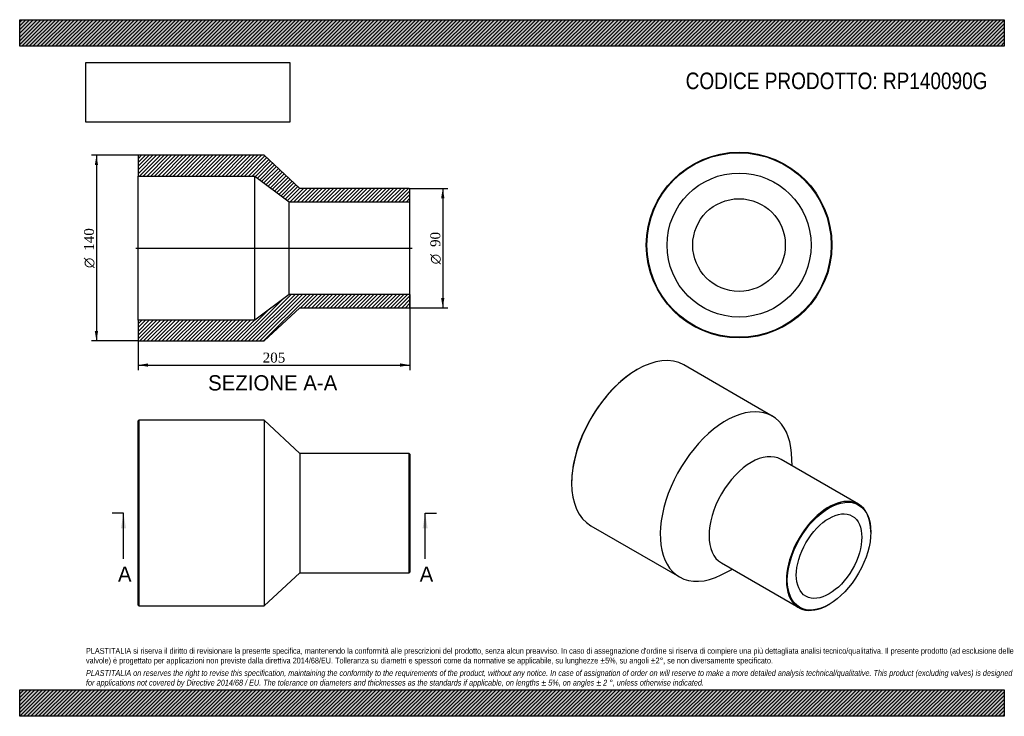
# Model space of a CAD drawing. Header units: millimetres. Extents: x 0 to 742, y 0 to 525.
import ezdxf
from ezdxf.enums import TextEntityAlignment as Align
from ezdxf.lldxf.tags import DXFTag

# ---------------------------------------------------------------- set-up
doc = ezdxf.new("R2010")
doc.units = ezdxf.units.MM
doc.header["$LTSCALE"] = 2.5
for name, color, linetype in [('Default', 7, 'Continuous'), ('DV4_Default', 7, 'Continuous'), ('RP140090G', 7, 'Continuous')]:
    doc.layers.add(name, color=color, linetype=linetype)
doc.styles.add('SEACAD_Solid_Edge_ANSI', font='seans.ttf')
doc.styles.add('SEACAD_Solid_Edge_ANSI1_Symbols', font='semeca1.ttf')
doc.styles.add('SEACAD_Times_New_Roman', font='times.ttf')
tags = doc.linetypes.add('CENTER2', pattern=[28.575, 19.05, -3.175, 3.175, -3.175]).pattern_tags.tags
tags[10:11] = [DXFTag(74, 4), DXFTag(75, 0), DXFTag(340, '0'), DXFTag(46, 0.0), DXFTag(50, 0.0), DXFTag(44, 0.0), DXFTag(45, 0.0)]
tags[8:9] = [DXFTag(74, 4), DXFTag(75, 0), DXFTag(340, '0'), DXFTag(46, 0.0), DXFTag(50, 0.0), DXFTag(44, 0.0), DXFTag(45, 0.0)]
tags[6:7] = [DXFTag(74, 4), DXFTag(75, 0), DXFTag(340, '0'), DXFTag(46, 0.0), DXFTag(50, 0.0), DXFTag(44, 0.0), DXFTag(45, 0.0)]
tags[4:5] = [DXFTag(74, 4), DXFTag(75, 0), DXFTag(340, '0'), DXFTag(46, 0.0), DXFTag(50, 0.0), DXFTag(44, 0.0), DXFTag(45, 0.0)]
doc.dimstyles.new('ANSImm', dxfattribs={"dimtxt": 7.5, "dimasz": 7.5, "dimexe": 3.75, "dimexo": 0, "dimgap": 1.875, "dimtad": 1, "dimdsep": 46, "dimtxsty": 'SEACAD_Times_New_Roman', "dimblk1": '_SE_FILLED', "dimblk2": '_SE_FILLED', "dimsah": 1, "dimcen": 3.75, "dimazin": 0, "dimtfac": 0.85, "dimtdec": 3, "dimtofl": 0, "dimtmove": 0, "dimatfit": 3, "dimfxl": 1, "dimarcsym": 0})
picture_1 = doc.add_image_def('image1.jpg', size_in_pixel=(4302, 1260))

# ---------------------------------------------------------------- blocks, each defined once
blk = doc.blocks.new('SE')
at = {"layer": 'RP140090G', "color": 7, "linetype": 'Continuous'}
for p, q in [((89.8, 223.13), (89.3, 222.63)), ((89.8, 223.13), (89.8, 83.13)), ((184.3, 223.13), (89.8, 223.13)), ((184.3, 223.13), (184.3, 83.13)), ((211.3, 198.13), (184.3, 223.13)), ((89.3, 83.63), (89.3, 222.63)), ((211.3, 198.13), (211.3, 108.13)), ((293.8, 198.13), (211.3, 198.13)), ((293.8, 108.13), (293.8, 198.13)), ((294.3, 197.63), (293.8, 198.13)), ((294.3, 197.63), (294.3, 108.63)), ((184.3, 83.13), (211.3, 108.13)), ((211.3, 108.13), (293.8, 108.13)), ((293.8, 108.13), (294.3, 108.63)), ((89.3, 83.63), (89.8, 83.13)), ((89.8, 83.13), (184.3, 83.13))]:
    blk.add_line(p, q, dxfattribs=at)
blk = doc.blocks.new('SE1')
at = {"layer": 'RP140090G', "color": 7, "linetype": 'Continuous'}
for p, q in [((465.73, 261.34), (465.38, 261.14)), ((567.56, 226.23), (500.73, 264.81)), ((632.48, 159.88), (574.15, 193.56)), ((582.54, 188.71), (581.93, 198.2)), ((416.24, 176.02), (416.24, 175.61)), ((430.73, 143.57), (497.56, 104.99)), ((641.8, 138.87), (641.8, 139.28)), ((529.15, 115.61), (587.48, 81.93)), ((529.02, 106.56), (537.54, 110.77)), ((609.98, 84.16), (610.34, 84.37))]:
    blk.add_line(p, q, dxfattribs=at)
for centre, major_axis, start_param, end_param in [((465.73, 204.19), (-35, -60.62), 3.141593, 6.283185), ((465.38, 204.39), (34.75, 60.19), 0.785398, 2.356195), ((532.56, 165.61), (-35, -60.62), 2.427769, 6.283185), ((551.65, 154.59), (-22.5, -38.97), 3.141593, 6.283185), ((609.98, 120.9), (22.5, 38.97), 0, 3.926991), ((609.98, 120.9), (22.5, 38.97), 5.497787, 6.283185), ((532.56, 165.61), (-35, -60.62), 0, 0.713823)]:
    blk.add_ellipse(centre, major_axis=major_axis, ratio=0.57735, start_param=start_param, end_param=end_param, dxfattribs=at)
for major_axis in [(-22.25, -38.54), (-17.45, -30.22)]:
    blk.add_ellipse((610.34, 120.7), major_axis=major_axis, ratio=0.57735, dxfattribs=at)
blk = doc.blocks.new('SE2')
at = {"layer": 'RP140090G', "color": 7, "linetype": 'Continuous'}
for radius in [70, 69.5, 54.3, 34.9]:
    blk.add_circle((542.46, 355.16), radius, dxfattribs=at)
blk = doc.blocks.new('SE4')
at = {"color": 7, "linetype": 'Continuous', "style": 'SEACAD_Solid_Edge_ANSI'}
blk.add_text('A', height=11.5, dxfattribs=at).set_placement((74.11, 112.88), align=Align.TOP_LEFT)
blk = doc.blocks.new('SE5')
at = {"color": 7, "linetype": 'Continuous', "style": 'SEACAD_Solid_Edge_ANSI'}
blk.add_text('A', height=11.5, dxfattribs=at).set_placement((301.61, 112.88), align=Align.TOP_LEFT)
blk = doc.blocks.new('SEANNOT_GROUP')
at = {"linetype": 'Continuous'}
blk.add_hatch(color=7, dxfattribs=at).paths.add_polyline_path([(80.17, 141.63), (78.26, 153.13), (76.34, 141.63)])
at = {"color": 7, "linetype": 'Continuous'}
blk.add_lwpolyline([(78.26, 118.63), (78.26, 153.13)], dxfattribs=at)
blk = doc.blocks.new('SEANNOT_GROUP1')
at = {"linetype": 'Continuous'}
blk.add_hatch(color=7, dxfattribs=at).paths.add_polyline_path([(307.67, 141.63), (305.76, 153.13), (303.84, 141.63)])
at = {"color": 7, "linetype": 'Continuous'}
blk.add_lwpolyline([(305.76, 118.63), (305.76, 153.13)], dxfattribs=at)
blk = doc.blocks.new('SE3')
at = {"layer": 'Default', "color": 7, "linetype": 'CENTER2'}
for p, q in [((78.26, 153.13), (69.63, 153.13)), ((305.76, 153.13), (314.38, 153.13))]:
    blk.add_line(p, q, dxfattribs=at)
at = {"layer": 'Default', "color": 7, "linetype": 'CENTER2', "const_width": 0.0001}
blk.add_lwpolyline([(78.26, 153.13), (305.76, 153.13)], dxfattribs=at)
at = {"layer": 'Default'}
for name in ['SEANNOT_GROUP', 'SEANNOT_GROUP1', 'SE4', 'SE5']:
    blk.add_blockref(name, (0, 0), dxfattribs=at)
blk = doc.blocks.new('SE6')
at = {"layer": 'RP140090G', "linetype": 'Continuous'}
h = blk.add_hatch(dxfattribs=at)
h.set_pattern_fill('LINE', scale=0.62992, angle=45, style=0)
h.paths.add_polyline_path([(211.3, 397.88), (184.3, 422.88), (89.8, 422.88), (89.3, 422.38), (89.3, 407.18), (177.3, 407.18), (203.3, 387.78), (294.3, 387.78), (294.3, 397.38), (293.8, 397.88)])
h = blk.add_hatch(dxfattribs=at)
h.set_pattern_fill('LINE', scale=0.62992, angle=45, style=0)
h.paths.add_polyline_path([(184.3, 282.88), (211.3, 307.88), (293.8, 307.88), (294.3, 308.38), (294.3, 317.98), (203.3, 317.98), (177.3, 298.58), (89.3, 298.58), (89.3, 283.38), (89.8, 282.88)])
at = {"layer": 'DV4_Default', "color": 7, "linetype": 'CENTER2'}
blk.add_line((87.55, 352.88), (296.05, 352.88), dxfattribs=at)
at = {"layer": 'RP140090G', "color": 7, "linetype": 'Continuous'}
for p, q in [((89.3, 422.38), (89.8, 422.88)), ((89.3, 422.38), (89.3, 407.18)), ((184.3, 422.88), (89.8, 422.88)), ((211.3, 397.88), (184.3, 422.88)), ((89.3, 298.58), (89.3, 407.18)), ((89.3, 407.18), (177.3, 407.18)), ((177.3, 298.58), (177.3, 407.18)), ((177.3, 407.18), (203.3, 387.78)), ((293.8, 397.88), (211.3, 397.88)), ((293.8, 397.88), (294.3, 397.38)), ((294.3, 387.78), (294.3, 397.38)), ((203.3, 317.98), (203.3, 387.78)), ((203.3, 387.78), (294.3, 387.78)), ((294.3, 317.98), (294.3, 387.78)), ((203.3, 317.98), (177.3, 298.58)), ((294.3, 317.98), (203.3, 317.98)), ((294.3, 308.38), (294.3, 317.98)), ((184.3, 282.88), (211.3, 307.88)), ((211.3, 307.88), (293.8, 307.88)), ((294.3, 308.38), (293.8, 307.88)), ((177.3, 298.58), (89.3, 298.58)), ((89.3, 298.58), (89.3, 283.38)), ((89.8, 282.88), (89.3, 283.38)), ((89.8, 282.88), (184.3, 282.88))]:
    blk.add_line(p, q, dxfattribs=at)
blk = doc.blocks.new('GDimGGroup')
at = {"layer": 'Default', "linetype": 'Continuous'}
for points in [[(320.29, 390.38), (319.04, 397.88), (317.79, 390.38)], [(320.29, 315.38), (317.79, 315.38), (319.04, 307.88)]]:
    blk.add_hatch(color=7, dxfattribs=at).paths.add_polyline_path(points)
at = {"layer": 'Default', "color": 7, "linetype": 'Continuous'}
for p, q in [((293.8, 397.88), (322.79, 397.88)), ((319.04, 397.88), (319.04, 307.88)), ((293.8, 307.88), (322.79, 307.88))]:
    blk.add_line(p, q, dxfattribs=at)
for s, style, p in [('90', 'SEACAD_Times_New_Roman', (309.67, 353.72)), ('O', 'SEACAD_Solid_Edge_ANSI1_Symbols', (309.67, 340.67))]:
    blk.add_text(s, height=7.5, rotation=90, dxfattribs=dict(at, style=style)).set_placement(p, align=Align.TOP_LEFT)
blk = doc.blocks.new('GDimGGroup1')
at = {"layer": 'Default', "linetype": 'Continuous'}
for points in [[(56.63, 415.38), (59.13, 415.38), (57.88, 422.88)], [(56.63, 290.38), (57.88, 282.88), (59.13, 290.38)]]:
    blk.add_hatch(color=7, dxfattribs=at).paths.add_polyline_path(points)
at = {"layer": 'Default', "color": 7, "linetype": 'Continuous'}
for p, q in [((89.8, 422.88), (54.13, 422.88)), ((57.88, 422.88), (57.88, 282.88)), ((89.8, 282.88), (54.13, 282.88))]:
    blk.add_line(p, q, dxfattribs=at)
for s, style, p in [('140', 'SEACAD_Times_New_Roman', (48.51, 350.88)), ('O', 'SEACAD_Solid_Edge_ANSI1_Symbols', (48.51, 337.82))]:
    blk.add_text(s, height=7.5, rotation=90, dxfattribs=dict(at, style=style)).set_placement(p, align=Align.TOP_LEFT)
blk = doc.blocks.new('DMBLK155')
at = {"layer": 'Default', "linetype": 'Continuous'}
for points in [[(96.8, 263.46), (96.8, 265.96), (89.3, 264.71)], [(286.8, 263.46), (294.3, 264.71), (286.8, 265.96)]]:
    blk.add_hatch(color=7, dxfattribs=at).paths.add_polyline_path(points)
at = {"layer": 'Default', "color": 7, "linetype": 'Continuous'}
for p, q in [((294.3, 317.98), (294.3, 260.96)), ((89.3, 298.58), (89.3, 260.96)), ((89.3, 264.71), (294.3, 264.71))]:
    blk.add_line(p, q, dxfattribs=at)
at = {"layer": 'Default', "color": 7, "linetype": 'Continuous', "style": 'SEACAD_Times_New_Roman'}
blk.add_text('205', height=7.5, dxfattribs=at).set_placement((183.27, 274.08), align=Align.TOP_LEFT)
blk = doc.blocks.new('_SE_FILLED')
at = {"color": 0}
blk.add_line((0, 0), (-1, 0), dxfattribs=at)
blk.add_solid([(0, 0), (-1, -0.1665), (-1, 0.1665), (0, 0)], dxfattribs=at)

msp = doc.modelspace()

# ---------------------------------------------------------------- hatches: boundary and pattern name
at = {"layer": 'Default', "linetype": 'Continuous'}
h = msp.add_hatch(dxfattribs=at)
h.set_pattern_fill('LINE', scale=0.62992, angle=45, style=0)
h.paths.add_polyline_path([(742.5, 505), (742.5, 525), (0, 525), (0, 505)])
for points in [[(742.5, 505), (742.5, 525), (0, 525), (0, 505)], [(742.5, 0), (742.5, 20), (0, 20), (0, 0)]]:
    msp.add_hatch(color=7, dxfattribs=at).paths.add_polyline_path(points)
h = msp.add_hatch(dxfattribs=at)
h.set_pattern_fill('LINE', scale=0.62992, angle=45, style=0)
h.paths.add_polyline_path([(742.5, 0), (742.5, 20), (0, 20), (0, 0)])

# ---------------------------------------------------------------- linework, layer by layer
at = {"layer": 'Default', "color": 7, "linetype": 'Continuous'}
for p, q in [((0, 525), (742.5, 525)), ((0, 505), (0, 525)), ((742.5, 525), (742.5, 505)), ((742.5, 505), (0, 505)), ((0, 20), (742.5, 20)), ((0, 0), (0, 20)), ((742.5, 20), (742.5, 0)), ((742.5, 0), (0, 0))]:
    msp.add_line(p, q, dxfattribs=at)

# ---------------------------------------------------------------- block references
at = {"layer": 'Default'}
for name in ['SE2', 'GDimGGroup1', 'SE6', 'GDimGGroup', 'SE1', 'SE', 'SE3']:
    msp.add_blockref(name, (0, 0), dxfattribs=at)

# ---------------------------------------------------------------- texts
at = {"layer": 'Default', "color": 7, "linetype": 'Continuous', "style": 'SEACAD_Solid_Edge_ANSI'}
msp.add_text('SEZIONE A-A', height=11.5, dxfattribs=at).set_placement((142.107, 257.053), align=Align.TOP_LEFT)
at = {"layer": 'Default', "attachment_point": 1}
for s, insert, char_height, width in [('{\\fArial Narrow|b0||i0||c0|p34;\\C7;\\H12.5;\\W1.;CODICE PRODOTTO: RP140090G}', (502.222, 485.159), 12.5, 228.39775), ("{\\fArial Narrow|b0||i0||c0|p34;\\C7;\\H4.375;\\W1.;PLASTITALIA si riserva il diritto di revisionare la presente specifica, mantenendo la conformità alle prescrizioni del prodotto, senza alcun preavviso. In caso di assegnazione d'ordine si riserva di compiere una più dettagliata analisi tecnico/qualitativa. Il presente prodotto (ad esclusione delle \\P}{\\fArial Narrow|b0||i0||c0|p34;\\C7;\\H4.375;\\W1.;valvole) è progettato per applicazioni non previste dalla direttiva 2014/68/EU. Tolleranza su diametri e spessori come da normative se applicabile, su lunghezze ±5%, su angoli ±2°, se non diversamente specificato.\\P}{\\fArial Narrow|b0||i0||c0|p34;\\C7;\\H1.25;\\W1.;   \\P}{\\fArial Narrow|b0||i1||c0|p34;\\C7;\\H4.375;\\W1.;PLASTITALIA on reserves the right to revise this specification, maintaining the conformity to the requirements of the product, without any notice. In case of assignation of order on will reserve to make a more detailed analysis technical/qualitative. This product (excluding valves) is designed \\P}{\\fArial Narrow|b0||i1||c0|p34;\\C7;\\H4.375;\\W1.;for applications not covered by Directive 2014/68 / EU. The tolerance on diameters and thicknesses as the standards if applicable, on lengths ± 5%, on angles ± 2 °, unless otherwise indicated.\\P}", (50, 51.506), 4.375, 642.5)]:
    msp.add_mtext(s, dxfattribs=dict(at, insert=insert, char_height=char_height, width=width))

# ---------------------------------------------------------------- dimensions: what is measured, and where the dimension line sits
at = {"layer": 'Default', "color": 7, "linetype": 'Continuous'}
dim = msp.add_linear_dim(base=(294.298, 264.71), p1=(89.298, 298.581), p2=(294.298, 317.981), text='\\A1;<>', dimstyle='ANSImm', dxfattribs=at)
dim.commit()
dim.dimension.update_dxf_attribs({"geometry": 'DMBLK155', "text_midpoint": (191.798, 264.71), "dimtype": 160})

# ---------------------------------------------------------------- pictures from other files: only their frames are drawn
image = msp.add_image(picture_1, insert=(50, 447.758), size_in_units=(153.643, 45))
image.dxf.flags = 7

doc.saveas('drawing.dxf')
